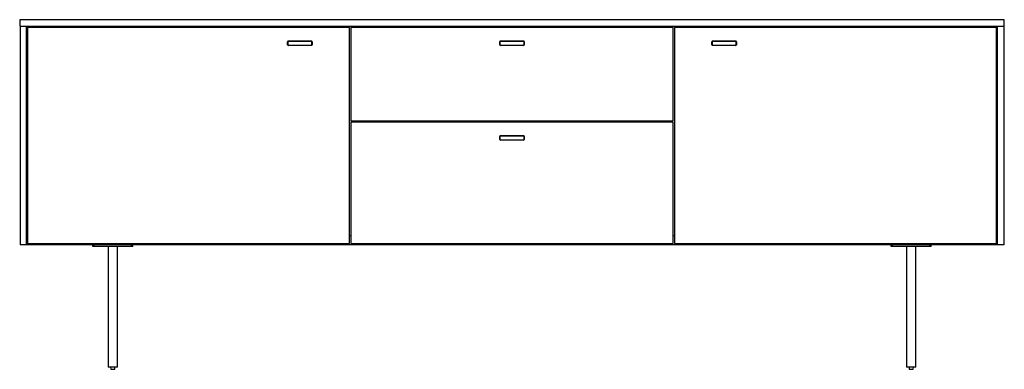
# Model space of a CAD drawing. Header units: millimetres. Extents: x -1005 to 1005, y -476 to 236.
import ezdxf

# ---------------------------------------------------------------- set-up
doc = ezdxf.new("R2010")
doc.units = ezdxf.units.MM

msp = doc.modelspace()

# ---------------------------------------------------------------- linework, layer by layer
at = {"color": 7, "linetype": 'Continuous', "lineweight": 25}
for p, q in [((-1005, 236), (-1005, 223)), ((1005, 236), (-1005, 236)), ((-1005, 223), (1005, 223)), ((-1004, 223), (-1004, -223)), ((-991, -223), (-991, 223)), ((-712.5, 223), (-712.5, 220)), ((-612.5, 223), (-612.5, 220)), ((-339.2, 220), (-339.2, 223)), ((-320.2, 223), (-320.2, 220)), ((320.2, 223), (320.2, 220)), ((339.2, 220), (339.2, 223)), ((612.5, 223), (612.5, 220)), ((712.5, 223), (712.5, 220)), ((991, -223), (991, 223)), ((1004, 223), (1004, -223)), ((1005, 223), (1005, 236)), ((-331.7, 220), (-989, 220)), ((-989, 220), (-989, -220)), ((-331.7, -220), (-331.7, 220)), ((-328.7, 220), (-328.7, 30)), ((328.7, 220), (-328.7, 220)), ((328.7, 30), (328.7, 220)), ((331.7, 220), (331.7, -220)), ((989, 220), (331.7, 220)), ((989, -220), (989, 220)), ((-457.5, 191), (-458, 191)), ((-458, 185), (-458, 191)), ((-457.5, 185), (-458, 185)), ((-457.5, 191), (-457.5, 185)), ((-456.5, 192), (-456.5, 192.5)), ((-456.5, 192.5), (-409.5, 192.5)), ((-409.5, 192), (-456.5, 192)), ((-456.5, 184), (-409.5, 184)), ((-456.5, 184), (-456.5, 183.5)), ((-409.5, 183.5), (-456.5, 183.5)), ((-409.5, 192.5), (-409.5, 192)), ((-409.5, 183.5), (-409.5, 184)), ((-408.5, 185), (-408.5, 191)), ((-408, 191), (-408.5, 191)), ((-408, 185), (-408.5, 185)), ((-408, 191), (-408, 185)), ((-24.5, 191), (-25, 191)), ((-25, 185), (-25, 191)), ((-24.5, 185), (-25, 185)), ((-24.5, 191), (-24.5, 185)), ((-23.5, 192), (-23.5, 192.5)), ((-23.5, 192.5), (23.5, 192.5)), ((23.5, 192), (-23.5, 192)), ((-23.5, 184), (23.5, 184)), ((-23.5, 184), (-23.5, 183.5)), ((23.5, 183.5), (-23.5, 183.5)), ((23.5, 192.5), (23.5, 192)), ((23.5, 183.5), (23.5, 184)), ((24.5, 185), (24.5, 191)), ((25, 191), (24.5, 191)), ((25, 185), (24.5, 185)), ((25, 191), (25, 185)), ((408.5, 191), (408, 191)), ((408, 185), (408, 191)), ((408.5, 185), (408, 185)), ((408.5, 191), (408.5, 185)), ((409.5, 192), (409.5, 192.5)), ((409.5, 192.5), (456.5, 192.5)), ((456.5, 192), (409.5, 192)), ((409.5, 184), (409.5, 183.5)), ((409.5, 184), (456.5, 184)), ((456.5, 183.5), (409.5, 183.5)), ((456.5, 192.5), (456.5, 192)), ((456.5, 183.5), (456.5, 184)), ((457.5, 185), (457.5, 191)), ((458, 191), (457.5, 191)), ((458, 185), (457.5, 185)), ((458, 191), (458, 185)), ((-328.7, 30), (328.7, 30)), ((-328.7, 27), (-328.7, -220)), ((328.7, 27), (-328.7, 27)), ((-320.2, 30), (-320.2, 27)), ((320.2, 30), (320.2, 27)), ((328.7, -220), (328.7, 27)), ((-991, 19), (-989, 19)), ((-991, 0), (-989, 0)), ((991, 19), (989, 19)), ((991, 0), (989, 0)), ((-25, -8), (-25, -2)), ((-24.5, -2), (-25, -2)), ((-24.5, -8), (-25, -8)), ((-24.5, -2), (-24.5, -8)), ((-23.5, -1), (-23.5, -0.5)), ((-23.5, -0.5), (23.5, -0.5)), ((23.5, -1), (-23.5, -1)), ((-23.5, -9), (23.5, -9)), ((-23.5, -9), (-23.5, -9.5)), ((23.5, -9.5), (-23.5, -9.5)), ((23.5, -0.5), (23.5, -1)), ((23.5, -9.5), (23.5, -9)), ((24.5, -8), (24.5, -2)), ((25, -2), (24.5, -2)), ((25, -8), (24.5, -8)), ((25, -2), (25, -8)), ((-991, -204), (-989, -204)), ((-989, -220), (-331.7, -220)), ((-331.7, -204), (-328.7, -204)), ((-328.7, -220), (328.7, -220)), ((328.7, -204), (331.7, -204)), ((331.7, -220), (989, -220)), ((989, -204), (991, -204)), ((1004, -223), (-1004, -223)), ((-856, -226), (-856, -223)), ((-774, -226), (-856, -226)), ((-853, -226), (-853, -223)), ((-824.5, -226), (-824.5, -472)), ((-805.5, -472), (-805.5, -226)), ((-777, -226), (-777, -223)), ((-774, -226), (-774, -223)), ((774, -226), (774, -223)), ((856, -226), (774, -226)), ((777, -226), (777, -223)), ((805.5, -226), (805.5, -472)), ((824.5, -472), (824.5, -226)), ((853, -226), (853, -223)), ((856, -226), (856, -223)), ((-805.5, -472), (-824.5, -472)), ((-819.5, -472), (-819, -476.5)), ((-819, -476.5), (-811, -476.5)), ((-811, -476.5), (-810.5, -472)), ((824.5, -472), (805.5, -472)), ((810.5, -472), (811, -476.5)), ((811, -476.5), (819, -476.5)), ((819, -476.5), (819.5, -472))]:
    msp.add_line(p, q, dxfattribs=at)
for centre, radius, start, end in [((-456.5, 191), 1.5, 90, 180), ((-456.5, 185), 1.5, 180, 270), ((-456.5, 191), 1, 90, 180), ((-456.5, 185), 1, 180, 270), ((-409.5, 191), 1.5, 0, 90), ((-409.5, 191), 1, 360, 90), ((-409.5, 185), 1, 270, 0), ((-409.5, 185), 1.5, 270, 0), ((-23.5, 191), 1.5, 90, 180), ((-23.5, 185), 1.5, 180, 270), ((-23.5, 191), 1, 90, 180), ((-23.5, 185), 1, 180, 270), ((23.5, 191), 1.5, 0, 90), ((23.5, 191), 1, 0, 90), ((23.5, 185), 1, 270, 360), ((23.5, 185), 1.5, 270, 0), ((409.5, 191), 1.5, 90, 180), ((409.5, 185), 1.5, 180, 270), ((409.5, 191), 1, 90, 180), ((409.5, 185), 1, 180, 270), ((456.5, 191), 1.5, 0, 90), ((456.5, 191), 1, 360, 90), ((456.5, 185), 1, 270, 0), ((456.5, 185), 1.5, 270, 0), ((-23.5, -2), 1.5, 90, 180), ((-23.5, -8), 1.5, 180, 270), ((-23.5, -2), 1, 90, 180), ((-23.5, -8), 1, 180, 270), ((23.5, -2), 1.5, 0, 90), ((23.5, -2), 1, 0, 90), ((23.5, -8), 1, 270, 0), ((23.5, -8), 1.5, 270, 0)]:
    msp.add_arc(centre, radius, start, end, dxfattribs=at)

doc.saveas('drawing.dxf')
